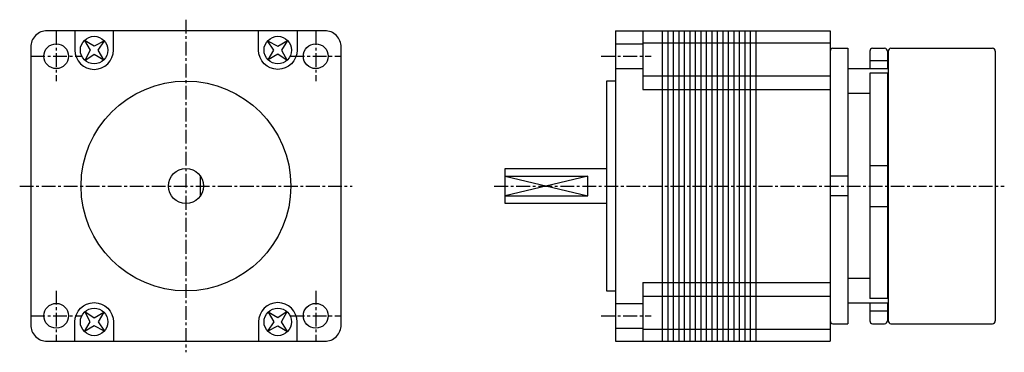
# Model space of a CAD drawing. Extents: x -30 to 149, y -30 to 30.
import ezdxf

# ---------------------------------------------------------------- set-up
doc = ezdxf.new("R2010")
doc.units = 0
doc.header["$LTSCALE"] = 2
doc.header["$MEASUREMENT"] = 0
doc.linetypes.add('CENTER', pattern=[2, 1.25, -0.25, 0.25, -0.25])
doc.layers.get('0').update_dxf_attribs({"linetype": 'CONTINUOUS'})
doc.layers.add('CENTER', color=1, linetype='CENTER')

msp = doc.modelspace()

# ---------------------------------------------------------------- linework, layer by layer
for p, q in [((78, 28.2), (78, -28.2)), ((78, 28.2), (117, 28.2)), ((83, 28.2), (83, 17.5)), ((86.5, 28.2), (86.5, -28.2)), ((87.5, 28.2), (87.5, -28.2)), ((88.5, 28.2), (88.5, -28.2)), ((89.5, 28.2), (89.5, -28.2)), ((90.5, 28.2), (90.5, -28.2)), ((91.5, 28.2), (91.5, -28.2)), ((92.5, 28.2), (92.5, -28.2)), ((93.5, 28.2), (93.5, -28.2)), ((94.5, 28.2), (94.5, -28.2)), ((95.5, 28.2), (95.5, -28.2)), ((96.5, 28.2), (96.5, -28.2)), ((97.5, 28.2), (97.5, -28.2)), ((98.5, 28.2), (98.5, -28.2)), ((99.5, 28.2), (99.5, -28.2)), ((100.5, 28.2), (100.5, -28.2)), ((101.5, 28.2), (101.5, -28.2)), ((102.5, 28.2), (102.5, -28.2)), ((103.5, 28.2), (103.5, -28.2)), ((117, 28.2), (117, -28.2)), ((78, 25.82), (83, 25.82)), ((83, 26), (117, 26)), ((117.5, 25), (120.2, 25)), ((120.2, 25), (120.2, -25)), ((124.2, 24.5), (124.2, 21.3)), ((124.7, 25), (126.9, 25)), ((127.4, 24.5), (127.4, 21.3)), ((127.55, 24.5), (127.55, -24.5)), ((128.05, 25), (146.5, 25)), ((147, 24.5), (147, -24.5)), ((127.4, 22.71), (124.2, 22.71)), ((78, 21.32), (83, 21.32)), ((83, 20), (117, 20)), ((127.55, 21.3), (120.2, 21.3)), ((127.4, 20.47), (124.2, 20.47)), ((124.2, 20.47), (124.2, -20.41)), ((127.4, 20.47), (127.4, -20.41)), ((83, 17.5), (117, 17.5)), ((124.2, 16.8), (120.2, 16.8)), ((127.55, 16.8), (127.4, 16.8)), ((124.2, 3.75), (127.4, 3.75)), ((120.2, 1.79), (117, 1.79)), ((2.62, -1.79), (2.62, 1.79)), ((58, 1.79), (73, 1.79)), ((58, 1.79), (73, -1.79)), ((73, 1.79), (58, -1.79)), ((73, -1.79), (73, 1.79)), ((58, -1.79), (73, -1.79)), ((120.2, -1.79), (117, -1.79)), ((124.2, -3.75), (127.4, -3.75)), ((83, -17.5), (117, -17.5)), ((83, -17.5), (83, -28.2)), ((124.2, -16.8), (120.2, -16.8)), ((127.55, -16.8), (127.4, -16.8)), ((78, -21.32), (83, -21.32)), ((83, -20), (117, -20)), ((127.55, -21.3), (120.2, -21.3)), ((127.4, -20.41), (124.2, -20.41)), ((124.2, -21.3), (124.2, -24.5)), ((127.4, -21.3), (127.4, -24.5)), ((127.4, -22.71), (124.2, -22.71)), ((117.5, -25), (120.2, -25)), ((124.7, -25), (126.9, -25)), ((128.05, -25), (146.5, -25)), ((78, -25.82), (83, -25.82)), ((83, -26), (117, -26)), ((78, -28.2), (117, -28.2))]:
    msp.add_line(p, q)
msp.add_lwpolyline([(-28.2, 25.2), (-28.2, -25.2, 0.414214), (-25.2, -28.2), (25.2, -28.2, 0.414214), (28.2, -25.2), (28.2, 25.2, 0.414214), (25.2, 28.2), (-25.2, 28.2, 0.414214)], format="xyb", close=True)
for points in [[(-20.18, 28.2), (-20.18, 24.68, 1), (-13.18, 24.68), (-13.18, 28.2)], [(20.18, 28.2), (20.18, 24.68, -1), (13.18, 24.68), (13.18, 28.2)], [(-20.18, -28.2), (-20.18, -24.68, -1), (-13.18, -24.68), (-13.18, -28.2)], [(20.18, -28.2), (20.18, -24.68, 1), (13.18, -24.68), (13.18, -28.2)]]:
    msp.add_lwpolyline(points, format="xyb")
for points in [[(-14.82, 26.35), (-16.67, 25.38), (-18.45, 26.45), (-17.38, 24.67), (-18.35, 22.82), (-16.67, 23.97), (-14.91, 22.91), (-15.97, 24.67), (-14.82, 26.35)], [(14.82, 26.35), (16.67, 25.38), (18.45, 26.45), (17.38, 24.67), (18.35, 22.82), (16.67, 23.97), (14.91, 22.91), (15.97, 24.67), (14.82, 26.35)], [(78, 19.05), (76.4, 19.05), (76.4, -19.05), (78, -19.05)], [(76.4, -3.17), (58, -3.17), (58, 3.17), (76.4, 3.17)], [(-14.82, -26.35), (-16.67, -25.38), (-18.45, -26.45), (-17.38, -24.67), (-18.35, -22.82), (-16.67, -23.97), (-14.91, -22.91), (-15.97, -24.67), (-14.82, -26.35)], [(14.82, -26.35), (16.67, -25.38), (18.45, -26.45), (17.38, -24.67), (18.35, -22.82), (16.67, -23.97), (14.91, -22.91), (15.97, -24.67), (14.82, -26.35)]]:
    msp.add_lwpolyline(points)
for centre, radius in [((-16.68, 24.68), 2.5), ((16.68, 24.68), 2.5), ((-23.57, 23.57), 2.25), ((23.57, 23.57), 2.25), ((0, 0), 19.05), ((0, 0), 3.17), ((-23.57, -23.57), 2.25), ((23.57, -23.57), 2.25), ((-16.68, -24.68), 2.5), ((16.68, -24.68), 2.5)]:
    msp.add_circle(centre, radius)
for centre, start, end in [((117.5, 24.5), 90, 180), ((124.7, 24.5), 90, 180), ((126.9, 24.5), 0, 90), ((128.05, 24.5), 90, 180), ((146.5, 24.5), 0, 90), ((117.5, -24.5), 180, 270), ((124.7, -24.5), 180, 270), ((126.9, -24.5), 270, 360), ((128.05, -24.5), 180, 270), ((146.5, -24.5), 270, 0)]:
    msp.add_arc(centre, 0.5, start, end)
at = {"layer": 'CENTER'}
for p, q in [((0, 30.2), (0, -30.2)), ((-23.57, 28.11), (-23.57, 19.03)), ((23.57, 28.11), (23.57, 19.03)), ((-28.11, 23.57), (-19.03, 23.57)), ((19.03, 23.57), (28.11, 23.57)), ((75.43, 23.57), (84.51, 23.57)), ((-30.2, 0), (30.2, 0)), ((56, 0), (148.63, 0)), ((-23.57, -19.03), (-23.57, -28.11)), ((23.57, -19.03), (23.57, -28.11)), ((-28.11, -23.57), (-19.03, -23.57)), ((19.03, -23.57), (28.11, -23.57)), ((75.43, -23.57), (84.51, -23.57))]:
    msp.add_line(p, q, dxfattribs=at)

doc.saveas('drawing.dxf')
